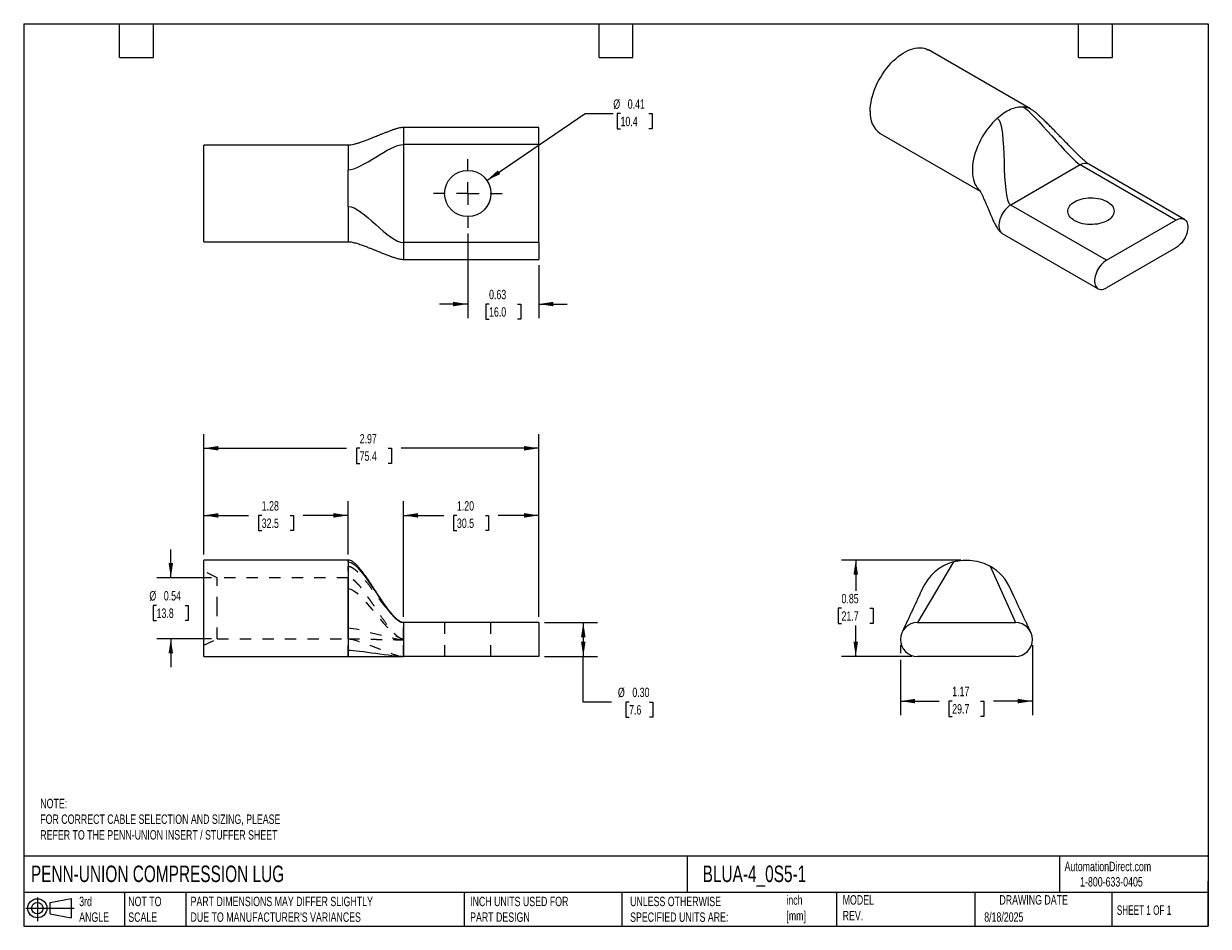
# Model space of a CAD drawing. Header units: inches. Extents: x 0.2 to 10.8, y 0.2 to 8.2.
import ezdxf

# ---------------------------------------------------------------- set-up
doc = ezdxf.new("R2010")
doc.units = ezdxf.units.IN
doc.header["$MEASUREMENT"] = 0
for name, pattern in [('SLD-Center', [0.75, 0.6, -0.05, 0.05, -0.05]), ('SLD-Dashed', [0.075, 0.05, -0.025]), ('SLD-Solid', [0])]:
    doc.linetypes.add(name, pattern=pattern)
for name, color, linetype in [('CENTER', 40, 'SLD-Center'), ('HIDDEN', 102, 'SLD-Dashed'), ('SLD-DEFPOINTS', 7, 'Continuous')]:
    doc.layers.add(name, color=color, linetype=linetype)
doc.layers.add('DIMENSIONS', color=140, linetype='SLD-Solid', lineweight=25)
doc.layers.add('TEXT', color=140, linetype='SLD-Solid', lineweight=25)
doc.styles.add('SLDTEXTSTYLE0', font='TXT', dxfattribs={"width": 0.7})
doc.styles.add('SLDTEXTSTYLE1', font='TXT', dxfattribs={"width": 0.65})
doc.dimstyles.new('SLDDIMSTYLE0', dxfattribs={"dimtxt": 0.084961, "dimasz": 0.13, "dimexe": 0, "dimexo": 0.0625, "dimgap": 0.02124, "dimtad": 0, "dimtih": 1, "dimtoh": 1, "dimrnd": 1e-09, "dimdsep": 46, "dimtxsty": 'SLDTEXTSTYLE0', "dimsah": 1, "dimcen": 0.09, "dimadec": 0, "dimazin": 2, "dimtfac": 1, "dimtmove": 0, "dimatfit": 0, "dimfxl": 0, "dimfrac": 2, "dimtolj": 1, "dimtzin": 12, "dimarcsym": 0})
doc.dimstyles.new('SLDDIMSTYLE1', dxfattribs={"dimtxt": 0.084961, "dimasz": 0.13, "dimexe": 0, "dimexo": 0.0625, "dimgap": 0.02124, "dimtad": 0, "dimtih": 1, "dimtoh": 1, "dimrnd": 1e-09, "dimzin": 12, "dimdsep": 46, "dimtxsty": 'SLDTEXTSTYLE0', "dimsah": 1, "dimcen": 0.09, "dimadec": 0, "dimazin": 3, "dimtfac": 1, "dimtofl": 0, "dimtmove": 0, "dimatfit": 3, "dimfxl": 0, "dimfrac": 2, "dimtolj": 1, "dimtzin": 12, "dimarcsym": 0})
doc.dimstyles.new('SLDDIMSTYLE2', dxfattribs={"dimtxt": 0.084961, "dimasz": 0.13, "dimexe": 0, "dimexo": 0.0625, "dimgap": 0.02124, "dimtad": 0, "dimtih": 1, "dimtoh": 1, "dimrnd": 1e-09, "dimzin": 4, "dimdsep": 46, "dimtxsty": 'SLDTEXTSTYLE0', "dimsah": 1, "dimcen": 0.09, "dimadec": 0, "dimazin": 1, "dimtfac": 1, "dimtofl": 0, "dimtmove": 0, "dimatfit": 3, "dimfxl": 0, "dimfrac": 2, "dimtolj": 1, "dimtzin": 12, "dimarcsym": 0})
doc.dimstyles.new('SLDDIMSTYLE3', dxfattribs={"dimtxt": 0.084961, "dimasz": 0.13, "dimexe": 0, "dimexo": 0.0625, "dimgap": 0.02124, "dimtad": 0, "dimtih": 1, "dimtoh": 1, "dimrnd": 1e-09, "dimzin": 0, "dimdsep": 46, "dimtxsty": 'SLDTEXTSTYLE0', "dimsah": 1, "dimcen": 0.09, "dimadec": 0, "dimazin": 0, "dimtfac": 1, "dimtofl": 0, "dimtmove": 0, "dimatfit": 3, "dimfxl": 0, "dimfrac": 2, "dimtolj": 1, "dimtzin": 12, "dimarcsym": 0})
doc.dimstyles.new('SLDDIMSTYLE4', dxfattribs={"dimtxt": 0.084961, "dimasz": 0.13, "dimexe": 0, "dimexo": 0.0625, "dimgap": 0.02124, "dimtad": 0, "dimtih": 1, "dimtoh": 1, "dimrnd": 1e-09, "dimdsep": 46, "dimtxsty": 'SLDTEXTSTYLE0', "dimsah": 1, "dimcen": 0.09, "dimadec": 0, "dimazin": 2, "dimtfac": 1, "dimtofl": 0, "dimtmove": 0, "dimatfit": 3, "dimfxl": 0, "dimfrac": 2, "dimtolj": 1, "dimtzin": 12, "dimarcsym": 0})
doc.dimstyles.new('SLDDIMSTYLE5', dxfattribs={"dimtxt": 0.084961, "dimasz": 0.13, "dimexe": 0, "dimexo": 0.0625, "dimgap": 0.02124, "dimtad": 0, "dimtih": 1, "dimtoh": 1, "dimrnd": 1e-09, "dimdsep": 46, "dimtxsty": 'SLDTEXTSTYLE0', "dimsah": 1, "dimcen": 0, "dimadec": 0, "dimazin": 2, "dimtfac": 1, "dimtofl": 0, "dimtmove": 0, "dimatfit": 3, "dimfxl": 0, "dimfrac": 2, "dimtolj": 1, "dimtzin": 12, "dimarcsym": 0})

# ---------------------------------------------------------------- blocks, each defined once
blk = doc.blocks.new('Block11')
at = {"color": 7, "linetype": 'SLD-Solid', "lineweight": 18}
for p, q in [((0, 0.113), (0.428, 0.113)), ((0.102, 0.209), (0.102, 0)), ((0.216, 0.164), (0.401, 0.198)), ((0.216, 0.063), (0.216, 0.164)), ((0.401, 0.198), (0.401, 0.029)), ((0.216, 0.063), (0.401, 0.029))]:
    blk.add_line(p, q, dxfattribs=at)
for radius in [0.0846, 0.0506]:
    blk.add_circle((0.102, 0.113), radius, dxfattribs=at)
blk = doc.blocks.new('Block12')
at = {"layer": 'SLD-DEFPOINTS'}
blk.add_blockref('Block11', (0, 0), dxfattribs=at)
blk = doc.blocks.new('_D')
at = {"layer": 'DIMENSIONS'}
for p, q in [((1.554, 3.34), (1.554, 3.59)), ((1.916, 3.34), (1.429, 3.34)), ((1.428, 3.094), (1.399, 3.094)), ((1.399, 3.094), (1.399, 2.959)), ((1.68, 3.094), (1.709, 3.094)), ((1.709, 3.094), (1.709, 2.959)), ((1.399, 2.959), (1.428, 2.959)), ((1.709, 2.959), (1.68, 2.959)), ((1.916, 2.798), (1.429, 2.798)), ((1.554, 2.798), (1.554, 2.548))]:
    blk.add_line(p, q, dxfattribs=at)
for points in [[(1.554, 3.34), (1.574, 3.47), (1.534, 3.47)], [(1.554, 2.798), (1.534, 2.668), (1.574, 2.668)]]:
    blk.add_solid(points, dxfattribs=at)
at = {"layer": 'DIMENSIONS', "char_height": 0.0833, "attachment_point": 1, "style": 'SLDTEXTSTYLE0'}
for s, insert in [('%%c', (1.364, 3.221)), ('0.54', (1.492, 3.221)), ('13.8', (1.428, 3.067))]:
    blk.add_mtext(s, dxfattribs=dict(at, insert=insert))
blk = doc.blocks.new('_D_1')
at = {"layer": 'DIMENSIONS'}
for p, q in [((1.846, 3.546), (1.846, 4.017)), ((3.126, 3.546), (3.126, 4.017)), ((1.846, 3.892), (2.244, 3.892)), ((2.36, 3.892), (2.331, 3.892)), ((2.331, 3.892), (2.331, 3.757)), ((2.612, 3.892), (2.641, 3.892)), ((2.641, 3.892), (2.641, 3.757)), ((3.126, 3.892), (2.727, 3.892)), ((2.331, 3.757), (2.36, 3.757)), ((2.641, 3.757), (2.612, 3.757))]:
    blk.add_line(p, q, dxfattribs=at)
for points in [[(1.846, 3.892), (1.976, 3.872), (1.976, 3.912)], [(3.126, 3.892), (2.996, 3.912), (2.996, 3.872)]]:
    blk.add_solid(points, dxfattribs=at)
at = {"layer": 'DIMENSIONS', "char_height": 0.0833, "attachment_point": 1, "style": 'SLDTEXTSTYLE0'}
for s, insert in [('1.28', (2.36, 4.018)), ('32.5', (2.36, 3.864))]:
    blk.add_mtext(s, dxfattribs=dict(at, insert=insert))
blk = doc.blocks.new('_D_2')
at = {"layer": 'DIMENSIONS'}
for p, q in [((3.616, 2.992), (3.616, 4.017)), ((4.816, 2.992), (4.816, 4.017)), ((3.616, 3.892), (3.974, 3.892)), ((4.09, 3.892), (4.061, 3.892)), ((4.061, 3.892), (4.061, 3.757)), ((4.342, 3.892), (4.371, 3.892)), ((4.371, 3.892), (4.371, 3.757)), ((4.816, 3.892), (4.457, 3.892)), ((4.061, 3.757), (4.09, 3.757)), ((4.371, 3.757), (4.342, 3.757))]:
    blk.add_line(p, q, dxfattribs=at)
for points in [[(3.616, 3.892), (3.746, 3.872), (3.746, 3.912)], [(4.816, 3.892), (4.686, 3.912), (4.686, 3.872)]]:
    blk.add_solid(points, dxfattribs=at)
at = {"layer": 'DIMENSIONS', "char_height": 0.0833, "attachment_point": 1, "style": 'SLDTEXTSTYLE0'}
for s, insert in [('1.20', (4.09, 4.018)), ('30.5', (4.09, 3.864))]:
    blk.add_mtext(s, dxfattribs=dict(at, insert=insert))
blk = doc.blocks.new('_D_3')
at = {"layer": 'DIMENSIONS'}
for p, q in [((4.866, 2.942), (5.335, 2.942)), ((5.21, 2.942), (5.21, 2.642)), ((4.866, 2.642), (5.335, 2.642)), ((5.21, 2.238), (5.21, 2.642)), ((5.46, 2.238), (5.21, 2.238)), ((5.616, 2.238), (5.587, 2.238)), ((5.587, 2.238), (5.587, 2.103)), ((5.798, 2.238), (5.826, 2.238)), ((5.826, 2.238), (5.826, 2.103)), ((5.587, 2.103), (5.616, 2.103)), ((5.826, 2.103), (5.798, 2.103))]:
    blk.add_line(p, q, dxfattribs=at)
for points in [[(5.21, 2.942), (5.19, 2.812), (5.23, 2.812)], [(5.21, 2.642), (5.23, 2.772), (5.19, 2.772)]]:
    blk.add_solid(points, dxfattribs=at)
at = {"layer": 'DIMENSIONS', "char_height": 0.0833, "attachment_point": 1, "style": 'SLDTEXTSTYLE0'}
for s, insert in [('%%c', (5.517, 2.365)), ('0.30', (5.645, 2.365)), ('7.6', (5.616, 2.21))]:
    blk.add_mtext(s, dxfattribs=dict(at, insert=insert))
blk = doc.blocks.new('_D_4')
at = {"layer": 'DIMENSIONS'}
for p, q in [((1.846, 3.546), (1.846, 4.612)), ((4.816, 2.992), (4.816, 4.612)), ((1.846, 4.487), (3.112, 4.487)), ((3.228, 4.487), (3.199, 4.487)), ((3.199, 4.487), (3.199, 4.352)), ((3.48, 4.487), (3.509, 4.487)), ((3.509, 4.487), (3.509, 4.352)), ((4.816, 4.487), (3.595, 4.487)), ((3.199, 4.352), (3.228, 4.352)), ((3.509, 4.352), (3.48, 4.352))]:
    blk.add_line(p, q, dxfattribs=at)
for points in [[(1.846, 4.487), (1.976, 4.467), (1.976, 4.507)], [(4.816, 4.487), (4.686, 4.507), (4.686, 4.467)]]:
    blk.add_solid(points, dxfattribs=at)
at = {"layer": 'DIMENSIONS', "char_height": 0.0833, "attachment_point": 1, "style": 'SLDTEXTSTYLE0'}
for s, insert in [('2.97', (3.228, 4.613)), ('75.4', (3.228, 4.459))]:
    blk.add_mtext(s, dxfattribs=dict(at, insert=insert))
blk = doc.blocks.new('_D_5')
at = {"layer": 'DIMENSIONS'}
for p, q in [((8.556, 3.496), (7.5, 3.496)), ((7.625, 3.496), (7.625, 3.223)), ((7.499, 3.069), (7.47, 3.069)), ((7.47, 3.069), (7.47, 2.934)), ((7.751, 3.069), (7.78, 3.069)), ((7.78, 3.069), (7.78, 2.934)), ((7.47, 2.934), (7.499, 2.934)), ((7.625, 2.642), (7.625, 2.915)), ((7.78, 2.934), (7.751, 2.934)), ((8.121, 2.642), (7.5, 2.642))]:
    blk.add_line(p, q, dxfattribs=at)
for points in [[(7.625, 3.496), (7.605, 3.366), (7.645, 3.366)], [(7.625, 2.642), (7.645, 2.772), (7.605, 2.772)]]:
    blk.add_solid(points, dxfattribs=at)
at = {"layer": 'DIMENSIONS', "char_height": 0.0833, "attachment_point": 1, "style": 'SLDTEXTSTYLE0'}
for s, insert in [('0.85', (7.499, 3.196)), ('21.7', (7.499, 3.042))]:
    blk.add_mtext(s, dxfattribs=dict(at, insert=insert))
blk = doc.blocks.new('_D_6')
at = {"layer": 'DIMENSIONS'}
for p, q in [((8.021, 2.742), (8.021, 2.672)), ((9.191, 2.742), (9.191, 2.121)), ((8.021, 2.612), (8.021, 2.121)), ((8.021, 2.246), (8.365, 2.246)), ((8.48, 2.246), (8.451, 2.246)), ((8.451, 2.246), (8.451, 2.111)), ((8.732, 2.246), (8.761, 2.246)), ((8.761, 2.246), (8.761, 2.111)), ((9.191, 2.246), (8.847, 2.246)), ((8.451, 2.111), (8.48, 2.111)), ((8.761, 2.111), (8.732, 2.111))]:
    blk.add_line(p, q, dxfattribs=at)
for points in [[(8.021, 2.246), (8.151, 2.226), (8.151, 2.266)], [(9.191, 2.246), (9.061, 2.266), (9.061, 2.226)]]:
    blk.add_solid(points, dxfattribs=at)
at = {"layer": 'DIMENSIONS', "char_height": 0.0833, "attachment_point": 1, "style": 'SLDTEXTSTYLE0'}
for s, insert in [('1.17', (8.48, 2.373)), ('29.7', (8.48, 2.219))]:
    blk.add_mtext(s, dxfattribs=dict(at, insert=insert))
blk = doc.blocks.new('_D_7')
at = {"layer": 'DIMENSIONS'}
for p, q in [((4.186, 6.39), (4.186, 5.64)), ((4.816, 6.11), (4.816, 5.64)), ((4.186, 5.765), (3.936, 5.765)), ((4.375, 5.765), (4.346, 5.765)), ((4.346, 5.765), (4.346, 5.63)), ((4.627, 5.765), (4.656, 5.765)), ((4.656, 5.765), (4.656, 5.63)), ((4.816, 5.765), (5.066, 5.765)), ((4.346, 5.63), (4.375, 5.63)), ((4.656, 5.63), (4.627, 5.63))]:
    blk.add_line(p, q, dxfattribs=at)
for points in [[(4.186, 5.765), (4.056, 5.785), (4.056, 5.745)], [(4.816, 5.765), (4.946, 5.745), (4.946, 5.785)]]:
    blk.add_solid(points, dxfattribs=at)
at = {"layer": 'DIMENSIONS', "char_height": 0.0833, "attachment_point": 1, "style": 'SLDTEXTSTYLE0'}
for s, insert in [('0.63', (4.375, 5.891)), ('16.0', (4.375, 5.737))]:
    blk.add_mtext(s, dxfattribs=dict(at, insert=insert))
blk = doc.blocks.new('_D_8')
at = {"layer": 'DIMENSIONS'}
for p, q in [((4.355, 6.861), (5.226, 7.453)), ((5.226, 7.453), (5.476, 7.453)), ((5.54, 7.453), (5.511, 7.453)), ((5.511, 7.453), (5.511, 7.318)), ((5.792, 7.453), (5.821, 7.453)), ((5.821, 7.453), (5.821, 7.318)), ((5.511, 7.318), (5.54, 7.318)), ((5.821, 7.318), (5.792, 7.318))]:
    blk.add_line(p, q, dxfattribs=at)
blk.add_solid([(4.355, 6.861), (4.474, 6.917), (4.452, 6.95)], dxfattribs=at)
at = {"layer": 'DIMENSIONS', "char_height": 0.0833, "attachment_point": 1, "style": 'SLDTEXTSTYLE0'}
for s, insert in [('%%c', (5.476, 7.579)), ('0.41', (5.604, 7.579)), ('10.4', (5.54, 7.425))]:
    blk.add_mtext(s, dxfattribs=dict(at, insert=insert))
blk = doc.blocks.new('SW_CENTERMARKSYMBOL_0')
at = {"layer": 'CENTER', "color": 0}
for p, q in [((0, 0.2), (0, 0.305)), ((-0.2, 0), (-0.305, 0)), ((0, 0), (-0.1, 0)), ((0, 0), (0, 0.1)), ((0, 0), (0, -0.1)), ((0, 0), (0.1, 0)), ((0.2, 0), (0.305, 0)), ((0, -0.2), (0, -0.305))]:
    blk.add_line(p, q, dxfattribs=at)

msp = doc.modelspace()

# ---------------------------------------------------------------- linework, layer by layer
for p, q in [((9.174, 7.494), (8.269, 8.017)), ((4.816, 7.33), (3.616, 7.33)), ((3.616, 7.33), (3.616, 7.18)), ((4.816, 7.18), (4.816, 7.33)), ((7.842, 7.277), (8.729, 6.765)), ((3.126, 7.172), (1.846, 7.172)), ((1.846, 6.318), (1.846, 7.172)), ((3.126, 7.172), (3.126, 6.955)), ((3.616, 7.18), (3.616, 6.31)), ((4.816, 7.18), (3.616, 7.18)), ((4.816, 6.31), (4.816, 7.18)), ((9.615, 6.998), (8.999, 6.643)), ((10.463, 6.509), (9.615, 6.998)), ((10.538, 6.516), (9.69, 7.006)), ((3.126, 6.631), (3.126, 6.318)), ((9.848, 6.153), (8.999, 6.643)), ((9.848, 6.153), (10.463, 6.509)), ((1.846, 6.318), (3.126, 6.318)), ((4.816, 6.31), (3.616, 6.31)), ((3.616, 6.31), (3.616, 6.16)), ((4.816, 6.31), (4.816, 6.16)), ((8.924, 6.391), (9.773, 5.901)), ((10.463, 6.264), (9.848, 5.908)), ((3.616, 6.16), (4.816, 6.16)), ((3.126, 3.496), (1.846, 3.496)), ((1.846, 3.069), (1.846, 3.496)), ((3.126, 3.496), (3.126, 3.496)), ((3.126, 3.48), (3.126, 2.697)), ((1.846, 2.642), (1.846, 3.069)), ((3.616, 2.942), (3.616, 2.642)), ((4.816, 2.942), (3.616, 2.942)), ((4.816, 2.942), (4.816, 2.642)), ((8.171, 2.942), (9.041, 2.942)), ((1.846, 2.642), (3.126, 2.642)), ((3.126, 2.697), (3.126, 2.642)), ((4.816, 2.642), (3.616, 2.642)), ((9.041, 2.642), (8.171, 2.642))]:
    msp.add_line(p, q)
at = {"flags": 128}
for points in [[(7.754, 7.473), (7.754, 7.499), (7.757, 7.525), (7.761, 7.553), (7.766, 7.581), (7.773, 7.609), (7.782, 7.637), (7.792, 7.666), (7.804, 7.694), (7.816, 7.722), (7.831, 7.75), (7.846, 7.777), (7.862, 7.804), (7.88, 7.829), (7.898, 7.854), (7.917, 7.877), (7.937, 7.9), (7.958, 7.921), (7.979, 7.94), (8.001, 7.958), (8.022, 7.975), (8.044, 7.989), (8.066, 8.002), (8.088, 8.013), (8.11, 8.022), (8.132, 8.028), (8.153, 8.033), (8.174, 8.036), (8.193, 8.037), (8.213, 8.035), (8.231, 8.032), (8.249, 8.027), (8.265, 8.019), (8.269, 8.017)], [(8.879, 7.413), (8.858, 7.393), (8.838, 7.372), (8.818, 7.349), (8.798, 7.325), (8.78, 7.3), (8.763, 7.274), (8.747, 7.247), (8.731, 7.219), (8.718, 7.191), (8.705, 7.163), (8.694, 7.134), (8.684, 7.106), (8.676, 7.077), (8.669, 7.049), (8.664, 7.021), (8.661, 6.993), (8.659, 6.967), (8.659, 6.941), (8.66, 6.916), (8.663, 6.892), (8.668, 6.87), (8.674, 6.849), (8.682, 6.829), (8.691, 6.812), (8.702, 6.795), (8.714, 6.781), (8.725, 6.771)], [(8.999, 6.643), (8.986, 6.635), (8.973, 6.624), (8.96, 6.612), (8.948, 6.599), (8.937, 6.584), (8.927, 6.568), (8.918, 6.552), (8.91, 6.535), (8.903, 6.518), (8.899, 6.5), (8.895, 6.484), (8.894, 6.467), (8.894, 6.452), (8.895, 6.438), (8.899, 6.425), (8.903, 6.413), (8.91, 6.403), (8.918, 6.396), (8.924, 6.391)], [(9.565, 6.504), (9.551, 6.514), (9.538, 6.524), (9.527, 6.535), (9.518, 6.547), (9.512, 6.559), (9.507, 6.571), (9.505, 6.583), (9.506, 6.596), (9.508, 6.609), (9.513, 6.621), (9.52, 6.633), (9.529, 6.644), (9.541, 6.655), (9.554, 6.665), (9.569, 6.674), (9.586, 6.682), (9.604, 6.689), (9.623, 6.695), (9.643, 6.7), (9.664, 6.703), (9.686, 6.706), (9.707, 6.706), (9.729, 6.706), (9.751, 6.704), (9.772, 6.701), (9.792, 6.697), (9.812, 6.691), (9.83, 6.684), (9.847, 6.676), (9.863, 6.667), (9.876, 6.657), (9.888, 6.647), (9.898, 6.636), (9.906, 6.624), (9.911, 6.612), (9.914, 6.599), (9.915, 6.587), (9.914, 6.574), (9.91, 6.562), (9.904, 6.55), (9.896, 6.538), (9.885, 6.527), (9.873, 6.516), (9.859, 6.507), (9.843, 6.498), (9.826, 6.49), (9.807, 6.484), (9.787, 6.479), (9.767, 6.474), (9.745, 6.472), (9.724, 6.47), (9.702, 6.47), (9.68, 6.471), (9.659, 6.474), (9.638, 6.477), (9.618, 6.482), (9.599, 6.489), (9.581, 6.496), (9.565, 6.504)], [(10.463, 6.509), (10.476, 6.515), (10.49, 6.52), (10.502, 6.523), (10.514, 6.523), (10.525, 6.521), (10.536, 6.517), (10.545, 6.511), (10.553, 6.503), (10.559, 6.494), (10.564, 6.482), (10.567, 6.469), (10.569, 6.455), (10.569, 6.44), (10.567, 6.423), (10.564, 6.406), (10.559, 6.389), (10.553, 6.372), (10.545, 6.355), (10.536, 6.339), (10.525, 6.323), (10.514, 6.308), (10.502, 6.295), (10.49, 6.283), (10.476, 6.272), (10.463, 6.264)], [(9.848, 6.153), (9.835, 6.145), (9.822, 6.134), (9.809, 6.122), (9.797, 6.109), (9.786, 6.094), (9.775, 6.078), (9.766, 6.062), (9.758, 6.045), (9.752, 6.028), (9.747, 6.011), (9.744, 5.994), (9.742, 5.978), (9.742, 5.962), (9.744, 5.948), (9.747, 5.935), (9.752, 5.923), (9.758, 5.914), (9.766, 5.906), (9.775, 5.9), (9.786, 5.896), (9.797, 5.894), (9.809, 5.895), (9.822, 5.897), (9.835, 5.902), (9.848, 5.908)]]:
    msp.add_lwpolyline(points, dxfattribs=at)
msp.add_circle((4.186, 6.745), 0.205)
for centre, radius, start, end in [((7.97, 7.453), 0.218, 174.8371, 233.8507), ((9.099, 7.363), 0.151, 60.3241, 86.3728), ((9.659, 6.936), 0.0763, 66.0493, 125.2612), ((8.606, 3.069), 0.427, 105.6037, 156.2716), ((8.606, 3.069), 0.427, 23.5105, 60.6037), ((8.171, 2.792), 0.15, 90, 270), ((9.041, 2.792), 0.15, 270, 90)]:
    msp.add_arc(centre, radius, start, end)
for points, knots in [([(8.879, 7.413), (8.917, 7.448), (8.958, 7.474), (9.036, 7.509), (9.074, 7.516), (9.109, 7.514)], [0, 0, 0, 0, 0.5, 0.5, 1, 1, 1, 1]), ([(9.69, 7.006), (9.687, 7.007), (9.683, 7.01), (9.675, 7.016), (9.668, 7.022), (9.658, 7.031), (9.643, 7.044), (9.623, 7.063), (9.6, 7.085), (9.571, 7.113), (9.538, 7.146), (9.501, 7.184), (9.465, 7.222), (9.43, 7.257), (9.397, 7.291), (9.365, 7.324), (9.334, 7.355), (9.307, 7.382), (9.285, 7.403), (9.267, 7.42), (9.25, 7.435), (9.234, 7.45), (9.217, 7.464), (9.197, 7.48), (9.182, 7.49), (9.174, 7.494)], [0, 0, 0, 0, 0.020339, 0.036993, 0.050363, 0.06036, 0.091538, 0.129302, 0.173516, 0.22239, 0.29349, 0.369674, 0.444091, 0.511969, 0.578949, 0.642072, 0.704026, 0.763943, 0.798697, 0.832821, 0.866084, 0.891623, 0.924429, 0.961808, 1, 1, 1, 1]), ([(3.616, 7.33), (3.612, 7.33), (3.604, 7.33), (3.589, 7.328), (3.573, 7.325), (3.559, 7.321), (3.549, 7.318), (3.542, 7.315), (3.534, 7.313), (3.525, 7.31), (3.515, 7.306), (3.505, 7.302), (3.488, 7.296), (3.465, 7.287), (3.439, 7.277), (3.415, 7.267), (3.395, 7.259), (3.379, 7.252), (3.364, 7.246), (3.347, 7.239), (3.325, 7.231), (3.298, 7.22), (3.267, 7.208), (3.236, 7.197), (3.206, 7.188), (3.178, 7.18), (3.155, 7.175), (3.138, 7.173), (3.13, 7.173), (3.126, 7.172)], [0, 0, 0, 0, 0.0202051, 0.040398, 0.0781775, 0.1070376, 0.1238437, 0.1374634, 0.1530827, 0.1708408, 0.1908726, 0.2133014, 0.2382324, 0.2983694, 0.3577463, 0.4102054, 0.4536317, 0.4890119, 0.5144259, 0.5518161, 0.6008033, 0.6603348, 0.7284262, 0.8017895, 0.8573995, 0.9106147, 0.9586183, 0.9800986, 1, 1, 1, 1]), ([(3.126, 6.631), (3.126, 6.684), (3.126, 6.741), (3.126, 6.852), (3.126, 6.906), (3.126, 6.955)], [0, 0, 0, 0, 0.5, 0.5, 1, 1, 1, 1]), ([(8.725, 6.772), (8.725, 6.772), (8.725, 6.772), (8.726, 6.77), (8.728, 6.766), (8.732, 6.759), (8.737, 6.75), (8.743, 6.739), (8.748, 6.727), (8.755, 6.711), (8.765, 6.688), (8.777, 6.66), (8.789, 6.631), (8.801, 6.604), (8.812, 6.575), (8.824, 6.547), (8.835, 6.524), (8.844, 6.504), (8.852, 6.486), (8.862, 6.468), (8.872, 6.449), (8.885, 6.429), (8.899, 6.412), (8.912, 6.399), (8.92, 6.394), (8.924, 6.391)], [0, 0, 0, 0, 0.018298, 0.050213, 0.0767, 0.105093, 0.1398, 0.175891, 0.208583, 0.239324, 0.308135, 0.382178, 0.442896, 0.506541, 0.57242, 0.636685, 0.692685, 0.732922, 0.769214, 0.813853, 0.852701, 0.895705, 0.945522, 0.972156, 1, 1, 1, 1]), ([(3.126, 6.318), (3.131, 6.318), (3.144, 6.318), (3.162, 6.314), (3.181, 6.309), (3.208, 6.302), (3.24, 6.291), (3.276, 6.278), (3.308, 6.265), (3.337, 6.254), (3.362, 6.244), (3.39, 6.233), (3.42, 6.22), (3.453, 6.208), (3.484, 6.196), (3.514, 6.184), (3.54, 6.176), (3.563, 6.169), (3.581, 6.165), (3.598, 6.161), (3.61, 6.161), (3.616, 6.16)], [0, 0, 0, 0, 0.028836, 0.062143, 0.099104, 0.138508, 0.21993, 0.298486, 0.368753, 0.427516, 0.481429, 0.535574, 0.607231, 0.677108, 0.744543, 0.803887, 0.87174, 0.906514, 0.940229, 0.971629, 1, 1, 1, 1]), ([(3.616, 2.942), (3.611, 2.943), (3.601, 2.944), (3.586, 2.95), (3.573, 2.959), (3.556, 2.972), (3.538, 2.99), (3.52, 3.01), (3.506, 3.026), (3.495, 3.04), (3.484, 3.054), (3.471, 3.072), (3.455, 3.094), (3.436, 3.121), (3.416, 3.15), (3.399, 3.177), (3.383, 3.2), (3.37, 3.221), (3.355, 3.243), (3.338, 3.269), (3.318, 3.299), (3.296, 3.332), (3.272, 3.367), (3.245, 3.402), (3.219, 3.433), (3.195, 3.459), (3.173, 3.478), (3.153, 3.49), (3.137, 3.495), (3.13, 3.496), (3.126, 3.496)], [0, 0, 0, 0, 0.020178, 0.040963, 0.062271, 0.083604, 0.123993, 0.158238, 0.184776, 0.209466, 0.234125, 0.25859, 0.306399, 0.353037, 0.399285, 0.445439, 0.476248, 0.507103, 0.540319, 0.580088, 0.626351, 0.678458, 0.735176, 0.7946, 0.854083, 0.896735, 0.935955, 0.970368, 0.985682, 1, 1, 1, 1]), ([(3.126, 3.48), (3.126, 3.485), (3.126, 3.494), (3.126, 3.495), (3.126, 3.496)], [0, 0, 0, 0, 0.52684, 1, 1, 1, 1]), ([(8.491, 3.48), (8.545, 3.495), (8.602, 3.5), (8.713, 3.486), (8.767, 3.469), (8.816, 3.441)], [0, 0, 0, 0, 0.5, 0.5, 1, 1, 1, 1]), ([(8.215, 3.241), (8.215, 3.241), (8.215, 3.242), (8.214, 3.239), (8.212, 3.234), (8.208, 3.225), (8.201, 3.211), (8.193, 3.194), (8.186, 3.178), (8.179, 3.164), (8.173, 3.15), (8.166, 3.135), (8.157, 3.115), (8.146, 3.092), (8.136, 3.069), (8.126, 3.049), (8.118, 3.032), (8.11, 3.015), (8.101, 2.995), (8.091, 2.975), (8.081, 2.952), (8.07, 2.928), (8.061, 2.91), (8.055, 2.898), (8.051, 2.89), (8.048, 2.882), (8.044, 2.874), (8.041, 2.867), (8.038, 2.863), (8.039, 2.863), (8.039, 2.863)], [0, 0, 0, 0, 0.008289, 0.029282, 0.050939, 0.072845, 0.127033, 0.171035, 0.209908, 0.244071, 0.273297, 0.306081, 0.352596, 0.407947, 0.463262, 0.508406, 0.544702, 0.583998, 0.630196, 0.678249, 0.727256, 0.788855, 0.846332, 0.863851, 0.883611, 0.910727, 0.934679, 0.960393, 0.986687, 1, 1, 1, 1]), ([(9.172, 2.864), (9.173, 2.864), (9.173, 2.864), (9.171, 2.868), (9.167, 2.876), (9.163, 2.886), (9.159, 2.894), (9.154, 2.903), (9.148, 2.916), (9.14, 2.934), (9.13, 2.956), (9.119, 2.978), (9.108, 3.001), (9.098, 3.023), (9.089, 3.043), (9.079, 3.064), (9.068, 3.086), (9.056, 3.113), (9.046, 3.135), (9.038, 3.153), (9.032, 3.165), (9.026, 3.178), (9.019, 3.193), (9.011, 3.21), (9.005, 3.223), (9.001, 3.232), (8.999, 3.237), (8.997, 3.24), (8.997, 3.24), (8.997, 3.24)], [0, 0, 0, 0, 0.01178, 0.037007, 0.072861, 0.10282, 0.123461, 0.139835, 0.175541, 0.220267, 0.274193, 0.327833, 0.376819, 0.432382, 0.47735, 0.517443, 0.573806, 0.633024, 0.702314, 0.730214, 0.75885, 0.788743, 0.826568, 0.871857, 0.920972, 0.945546, 0.969333, 0.99195, 1, 1, 1, 1]), ([(3.126, 2.642), (3.131, 2.642), (3.141, 2.642), (3.159, 2.642), (3.183, 2.642), (3.214, 2.642), (3.252, 2.642), (3.293, 2.642), (3.338, 2.642), (3.386, 2.642), (3.428, 2.642), (3.463, 2.642), (3.491, 2.642), (3.515, 2.642), (3.533, 2.642), (3.548, 2.642), (3.56, 2.642), (3.572, 2.642), (3.584, 2.642), (3.594, 2.642), (3.603, 2.642), (3.61, 2.642), (3.614, 2.642), (3.616, 2.642)], [0, 0, 0, 0, 0.019714, 0.043939, 0.072331, 0.121736, 0.178008, 0.239763, 0.30564, 0.373912, 0.441489, 0.484581, 0.525471, 0.564447, 0.593279, 0.622931, 0.65457, 0.688632, 0.747714, 0.810691, 0.875197, 0.938955, 1, 1, 1, 1])]:
    msp.add_open_spline(points, degree=3, knots=knots)
for points in [[(9.109, 7.514), (9.195, 7.464), (9.528, 7.048), (9.615, 6.998)], [(8.879, 7.413), (8.973, 7.359), (8.906, 6.697), (8.999, 6.643)], [(3.126, 6.955), (3.248, 6.955), (3.493, 7.18), (3.616, 7.18)], [(3.126, 6.631), (3.258, 6.631), (3.483, 6.31), (3.616, 6.31)], [(3.126, 3.48), (3.258, 3.48), (3.483, 2.942), (3.616, 2.942)], [(8.491, 3.48), (8.491, 3.48), (8.171, 2.942), (8.171, 2.942)], [(8.816, 3.441), (8.816, 3.441), (9.041, 2.942), (9.041, 2.942)], [(3.126, 2.697), (3.216, 2.697), (3.525, 2.642), (3.616, 2.642)]]:
    msp.add_open_spline(points, degree=3)
at = {"layer": 'HIDDEN'}
for p, q in [((1.966, 3.34), (1.846, 3.396)), ((3.126, 2.798), (3.126, 3.441)), ((1.966, 3.069), (1.966, 3.34)), ((3.126, 3.34), (1.966, 3.34)), ((3.126, 2.895), (3.126, 3.243)), ((3.126, 3.243), (3.126, 2.895)), ((1.966, 2.798), (1.966, 3.069)), ((3.616, 2.797), (3.616, 2.942)), ((3.981, 2.942), (3.981, 2.642)), ((4.391, 2.642), (4.391, 2.942)), ((3.126, 2.895), (3.126, 2.798)), ((1.846, 2.742), (1.966, 2.798)), ((1.966, 2.798), (3.126, 2.798)), ((3.126, 2.642), (3.126, 2.798)), ((3.616, 2.795), (3.616, 2.79)), ((3.616, 2.642), (3.616, 2.787))]:
    msp.add_line(p, q, dxfattribs=at)
for points, knots in [([(3.126, 3.496), (3.126, 3.496), (3.126, 3.491), (3.126, 3.473), (3.126, 3.459), (3.126, 3.441)], [0, 0, 0, 0, 0.5, 0.5, 1, 1, 1, 1]), ([(3.126, 3.441), (3.132, 3.44), (3.146, 3.439), (3.165, 3.428), (3.183, 3.415), (3.203, 3.399), (3.224, 3.378), (3.247, 3.352), (3.277, 3.316), (3.315, 3.268), (3.359, 3.208), (3.4, 3.152), (3.437, 3.103), (3.469, 3.062), (3.501, 3.024), (3.53, 2.993), (3.556, 2.969), (3.579, 2.954), (3.594, 2.946), (3.601, 2.945), (3.601, 2.945)], [0, 0, 0, 0, 0.026301, 0.058024, 0.087457, 0.120857, 0.165479, 0.214842, 0.26826, 0.371342, 0.480396, 0.590724, 0.671463, 0.748292, 0.819299, 0.882692, 0.930955, 0.971445, 0.997872, 1, 1, 1, 1]), ([(3.616, 2.795), (3.61, 2.795), (3.598, 2.797), (3.578, 2.807), (3.556, 2.825), (3.532, 2.848), (3.51, 2.873), (3.478, 2.913), (3.437, 2.969), (3.398, 3.027), (3.369, 3.071), (3.349, 3.099), (3.33, 3.128), (3.308, 3.159), (3.281, 3.197), (3.249, 3.241), (3.217, 3.279), (3.189, 3.307), (3.168, 3.324), (3.15, 3.335), (3.136, 3.339), (3.129, 3.34), (3.126, 3.34)], [0, 0, 0, 0, 0.022713, 0.047851, 0.089983, 0.135369, 0.181295, 0.225435, 0.340412, 0.458833, 0.505545, 0.551288, 0.595992, 0.646207, 0.703879, 0.783348, 0.865102, 0.904122, 0.940172, 0.972123, 0.986492, 1, 1, 1, 1]), ([(3.126, 2.798), (3.135, 2.798), (3.154, 2.798), (3.184, 2.798), (3.217, 2.797), (3.25, 2.796), (3.28, 2.796), (3.309, 2.795), (3.336, 2.795), (3.363, 2.794), (3.39, 2.793), (3.417, 2.793), (3.445, 2.792), (3.473, 2.792), (3.501, 2.791), (3.53, 2.791), (3.56, 2.79), (3.589, 2.79), (3.607, 2.79), (3.616, 2.79)], [0, 0, 0, 0, 0.053223, 0.117609, 0.186207, 0.25396, 0.317326, 0.373947, 0.430268, 0.483544, 0.538312, 0.594059, 0.65134, 0.708308, 0.764435, 0.824386, 0.887348, 0.948275, 1, 1, 1, 1])]:
    msp.add_open_spline(points, degree=3, knots=knots, dxfattribs=at)
for points in [[(3.126, 3.243), (3.126, 3.259), (3.126, 3.286), (3.126, 3.317), (3.126, 3.336), (3.126, 3.342), (3.126, 3.336), (3.126, 3.317), (3.126, 3.286), (3.126, 3.259), (3.126, 3.243)], [(3.126, 3.243), (3.243, 3.243), (3.499, 2.795), (3.616, 2.795)], [(3.126, 2.895), (3.218, 2.895), (3.524, 2.79), (3.616, 2.79)], [(3.126, 2.798), (3.213, 2.798), (3.528, 2.642), (3.616, 2.642)]]:
    msp.add_open_spline(points, degree=3, dxfattribs=at)
at = {"layer": 'TEXT'}
for p, q in [((0.25, 8.25), (10.75, 8.25)), ((0.25, 8.25), (0.25, 0.25)), ((1.1, 7.95), (1.1, 8.25)), ((1.4, 7.95), (1.4, 8.25)), ((5.35, 7.95), (5.35, 8.25)), ((5.65, 7.95), (5.65, 8.25)), ((9.6, 7.95), (9.6, 8.25)), ((9.9, 7.95), (9.9, 8.25)), ((10.75, 8.25), (10.75, 0.25)), ((1.1, 7.95), (1.4, 7.95)), ((5.35, 7.95), (5.65, 7.95)), ((9.6, 7.95), (9.9, 7.95)), ((10.75, 0.871), (0.25, 0.871)), ((6.132, 0.871), (6.132, 0.55)), ((9.432, 0.871), (9.432, 0.55)), ((10.75, 0.25), (10.75, 0.65)), ((10.75, 0.55), (0.25, 0.55)), ((1.143, 0.55), (1.143, 0.25)), ((1.687, 0.55), (1.687, 0.25)), ((4.153, 0.55), (4.153, 0.25)), ((5.551, 0.55), (5.551, 0.25)), ((7.453, 0.55), (7.453, 0.25)), ((8.68, 0.55), (8.68, 0.25)), ((9.896, 0.55), (9.896, 0.25)), ((0.25, 0.25), (10.75, 0.25))]:
    msp.add_line(p, q, dxfattribs=at)

# ---------------------------------------------------------------- block references
at = {"layer": 'CENTER'}
msp.add_blockref('SW_CENTERMARKSYMBOL_0', (4.186, 6.745), dxfattribs=at)
at = {"layer": 'SLD-DEFPOINTS'}
msp.add_blockref('Block12', (0.269, 0.297), dxfattribs=at)

# ---------------------------------------------------------------- texts
at = {"layer": 'TEXT'}
for s, insert, char_height, attachment_point, style in [('NOTE:^JFOR CORRECT CABLE SELECTION AND SIZING, PLEASE ^JREFER TO THE PENN-UNION INSERT / STUFFER SHEET', (0.397, 1.38), 0.083333, 1, 'SLDTEXTSTYLE0'), ('PENN-UNION COMPRESSION LUG', (0.314, 0.788), 0.14583, 1, 'SLDTEXTSTYLE0'), ('BLUA-4_0S5-1', (6.268, 0.788), 0.14583, 1, 'SLDTEXTSTYLE0'), ('AutomationDirect.com', (9.476, 0.822), 0.08333, 1, 'SLDTEXTSTYLE0'), ('1-800-633-0405', (9.614, 0.686), 0.08333, 1, 'SLDTEXTSTYLE0'), ('inch^J[mm]', (7.01, 0.524), 0.0833, 1, 'SLDTEXTSTYLE0'), ('MODEL ^JREV.', (7.509, 0.526), 0.08333, 1, 'SLDTEXTSTYLE0'), ('DRAWING DATE', (9.202, 0.526), 0.08333, 2, 'SLDTEXTSTYLE0'), ('3rd^JANGLE', (0.742, 0.512), 0.0833, 1, 'SLDTEXTSTYLE0'), ('NOT TO^JSCALE', (1.177, 0.512), 0.08333, 1, 'SLDTEXTSTYLE0'), ("PART DIMENSIONS MAY DIFFER SLIGHTLY ^JDUE TO MANUFACTURER'S VARIANCES", (1.729, 0.512), 0.08333, 1, 'SLDTEXTSTYLE0'), ('INCH UNITS USED FOR ^JPART DESIGN', (4.207, 0.512), 0.08333, 1, 'SLDTEXTSTYLE0'), ('UNLESS OTHERWISE ^JSPECIFIED UNITS ARE:', (5.625, 0.512), 0.08333, 1, 'SLDTEXTSTYLE0'), ('SHEET 1 OF 1', (9.939, 0.435), 0.08333, 1, 'SLDTEXTSTYLE1'), ('8/18/2025', (8.764, 0.374), 0.0833, 1, 'SLDTEXTSTYLE0')]:
    msp.add_mtext(s, dxfattribs=dict(at, insert=insert, char_height=char_height, attachment_point=attachment_point, style=style))

# ---------------------------------------------------------------- dimensions: what is measured, and where the dimension line sits
at = {"layer": 'DIMENSIONS'}
dim = msp.add_diameter_dim_2p(p1=(4.016, 6.63), p2=(4.355, 6.861), dimstyle='SLDDIMSTYLE5', dxfattribs=at)
dim.commit()
dim.dimension.update_dxf_attribs({"geometry": '_D_8', "text_midpoint": (5.666, 7.453), "dimtype": 163})
for base, p1, p2, dimstyle, picture, middle in [((4.816, 5.765), (4.186, 6.44), (4.816, 6.16), 'SLDDIMSTYLE0', '_D_7', (4.501, 5.765)), ((1.846, 4.487), (4.816, 2.942), (1.846, 3.496), 'SLDDIMSTYLE1', '_D_4', (3.354, 4.487)), ((1.846, 3.892), (3.126, 3.496), (1.846, 3.496), 'SLDDIMSTYLE1', '_D_1', (2.486, 3.892)), ((3.616, 3.892), (4.816, 2.942), (3.616, 2.942), 'SLDDIMSTYLE2', '_D_2', (4.216, 3.892)), ((9.191, 2.246), (8.021, 2.792), (9.191, 2.792), 'SLDDIMSTYLE1', '_D_6', (8.606, 2.246))]:
    dim = msp.add_linear_dim(base=base, p1=p1, p2=p2, dimstyle=dimstyle, dxfattribs=at)
    dim.commit()
    dim.dimension.update_dxf_attribs({"geometry": picture, "text_midpoint": middle, "dimtype": 160})
for base, p1, p2, dimstyle, picture, middle in [((1.554, 2.798), (1.966, 3.34), (1.966, 2.798), 'SLDDIMSTYLE0', '_D', (1.554, 3.094)), ((5.21, 2.642), (4.816, 2.942), (4.816, 2.642), 'SLDDIMSTYLE3', '_D_3', (5.21, 2.238))]:
    dim = msp.add_linear_dim(base=base, p1=p1, p2=p2, angle=90, text='%%c<>', dimstyle=dimstyle, dxfattribs=at)
    dim.commit()
    dim.dimension.update_dxf_attribs({"geometry": picture, "text_midpoint": middle, "dimtype": 160})
dim = msp.add_linear_dim(base=(7.625, 3.496), p1=(8.171, 2.642), p2=(8.606, 3.496), angle=90, dimstyle='SLDDIMSTYLE4', dxfattribs=at)
dim.commit()
dim.dimension.update_dxf_attribs({"geometry": '_D_5', "text_midpoint": (7.625, 3.069), "dimtype": 160})

doc.saveas('drawing.dxf')
